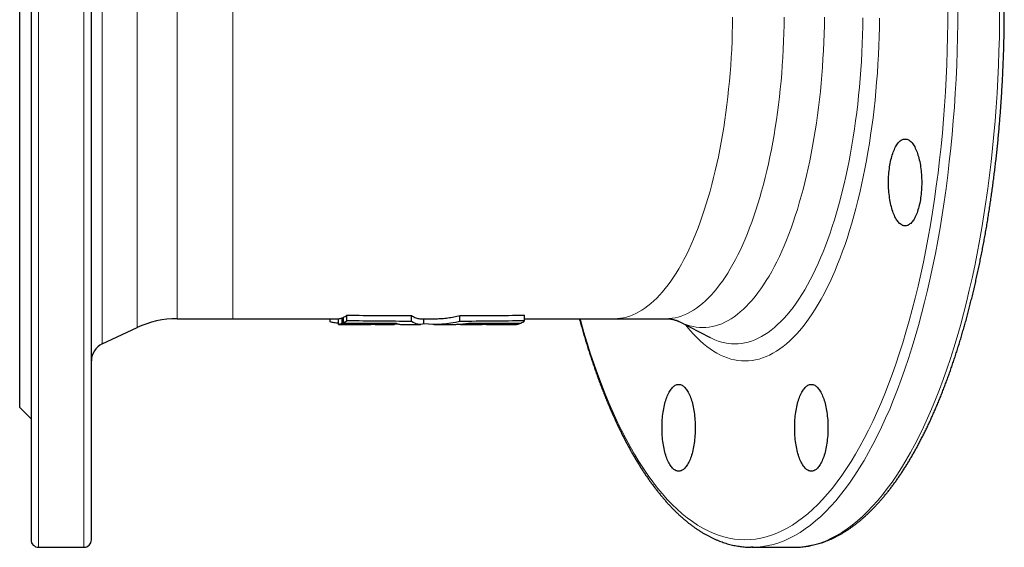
# Model space of a CAD drawing. Header units: millimetres. Extents: x 145 to 889, y 99 to 877.
# Tile 1 of 3: x 153 to 414, y 99 to 238. Entities that reach past the tile are written whole.
import ezdxf

# ---------------------------------------------------------------- set-up
doc = ezdxf.new("R2010")
doc.units = ezdxf.units.MM

msp = doc.modelspace()

# ---------------------------------------------------------------- linework, layer by layer
at = {"color": 8, "linetype": 'Continuous', "lineweight": 18}
for p, q in [((158.29, 383.6), (158.29, 98.6)), ((170.29, 98.6), (170.29, 383.6)), ((175.17, 329.75), (175.17, 152.44)), ((184.42, 156.76), (184.42, 325.44)), ((194.98, 323.1), (194.98, 159.1)), ((209.77, 323.1), (209.77, 159.1))]:
    msp.add_line(p, q, dxfattribs=at)
at = {"color": 7, "linetype": 'Continuous', "lineweight": 25}
for p, q in [((156.29, 381.6), (156.29, 100.6)), ((172.29, 100.6), (172.29, 381.6)), ((153.29, 135.6), (153.29, 346.6)), ((238.69, 159.31), (239.04, 159.31)), ((238.69, 157.81), (238.69, 159.31)), ((239.04, 157.96), (239.04, 159.47)), ((239.97, 158.54), (239.97, 160.05)), ((257.12, 158.39), (257.12, 159.91)), ((269.9, 158.39), (269.9, 159.91)), ((287.04, 158.54), (287.04, 160.05)), ((175.17, 152.44), (184.42, 156.76)), ((194.98, 159.1), (209.77, 159.1)), ((209.77, 159.1), (237.79, 159.1)), ((235.51, 158.24), (235.51, 159.1)), ((237.79, 157.61), (237.79, 159.11)), ((241.61, 157.6), (246.29, 157.6)), ((247.18, 157.61), (246.29, 157.61)), ((247.49, 157.6), (252.47, 157.6)), ((251.44, 157.75), (251.44, 157.89)), ((254.39, 157.6), (259.45, 157.6)), ((259.45, 159.1), (263.1, 159.1)), ((260.38, 157.72), (260.38, 159.1)), ((263.1, 157.6), (268.13, 157.6)), ((270.03, 157.6), (274.92, 157.6)), ((273.01, 157.75), (273.01, 157.89)), ((276.92, 157.6), (282.7, 157.6)), ((278.03, 157.77), (278.03, 157.91)), ((281.28, 157.78), (281.28, 157.93)), ((283.53, 157.61), (284.87, 157.61)), ((285.76, 157.81), (285.76, 157.96)), ((287.04, 159.1), (310.8, 159.1)), ((310.8, 159.1), (324.46, 159.1)), ((327.99, 158.34), (336.21, 154.11)), ((336.21, 154.11), (336.22, 154.11)), ((153.29, 135.6), (156.29, 132.6)), ((158.29, 98.6), (170.29, 98.6)), ((347.28, 98.6), (358.37, 98.6)), ((358.37, 98.6), (358.63, 98.6))]:
    msp.add_line(p, q, dxfattribs=at)
at = {"color": 8, "linetype": 'Continuous', "lineweight": 18, "flags": 128}
for points in [[(301.77, 159.1), (301.94, 158.51), (302.78, 155.57), (303.65, 152.68), (304.55, 149.85), (305.48, 147.09), (306.43, 144.38), (307.42, 141.75), (308.42, 139.18), (309.46, 136.69), (310.52, 134.26), (311.6, 131.91), (312.7, 129.63), (313.83, 127.43), (314.98, 125.31), (316.15, 123.27), (317.34, 121.3), (318.55, 119.42), (319.78, 117.62), (321.03, 115.91), (322.29, 114.29), (323.57, 112.75), (324.86, 111.29), (326.17, 109.93), (327.49, 108.66), (328.82, 107.48), (330.16, 106.38), (331.52, 105.39), (332.88, 104.48), (334.26, 103.67), (335.64, 102.95), (337.02, 102.33), (338.42, 101.8), (339.81, 101.37), (341.22, 101.03), (342.62, 100.79), (344.03, 100.65), (345.43, 100.6), (346.84, 100.65), (348.25, 100.79), (349.65, 101.03), (351.05, 101.37), (352.45, 101.8), (353.85, 102.33), (355.23, 102.95), (356.61, 103.67), (357.99, 104.48), (359.35, 105.39), (360.71, 106.38), (362.05, 107.48), (363.38, 108.66), (364.7, 109.93), (366.01, 111.29), (367.3, 112.75), (368.58, 114.29), (369.84, 115.91), (371.09, 117.62), (372.32, 119.42), (373.53, 121.3), (374.72, 123.27), (375.89, 125.31), (377.04, 127.43), (378.17, 129.63), (379.27, 131.91), (380.35, 134.26), (381.41, 136.69), (382.45, 139.18), (383.45, 141.75), (384.44, 144.38), (385.39, 147.09), (386.32, 149.85), (387.22, 152.68), (388.09, 155.57), (388.93, 158.51), (389.75, 161.52), (390.53, 164.58), (391.28, 167.69), (392, 170.85), (392.69, 174.06), (393.34, 177.31), (393.96, 180.61), (394.55, 183.95), (395.11, 187.33), (395.63, 190.75), (396.12, 194.2), (396.57, 197.68), (396.99, 201.19), (397.37, 204.73), (397.72, 208.3), (398.03, 211.89), (398.3, 215.49), (398.54, 219.12), (398.74, 222.76), (398.91, 226.41), (399.04, 230.08), (399.13, 233.75), (399.18, 237.42), (399.2, 241.1)], [(401.81, 241.1), (401.8, 237.37), (401.74, 233.64), (401.65, 229.92), (401.52, 226.2), (401.35, 222.5), (401.14, 218.81), (400.9, 215.13), (400.62, 211.47), (400.31, 207.83), (399.96, 204.22), (399.57, 200.63), (399.15, 197.06), (398.69, 193.53), (398.19, 190.03), (397.66, 186.57), (397.1, 183.14), (396.5, 179.75), (395.87, 176.4), (395.21, 173.1), (394.51, 169.85), (393.78, 166.64), (393.02, 163.49), (392.22, 160.39), (391.4, 157.34), (390.55, 154.35), (389.66, 151.42), (388.75, 148.55), (387.81, 145.75), (386.84, 143.01), (385.84, 140.34), (384.82, 137.73), (383.77, 135.2), (382.7, 132.74), (381.6, 130.36), (380.48, 128.05), (379.34, 125.81), (378.17, 123.66), (376.98, 121.59), (375.78, 119.6), (374.55, 117.69), (373.3, 115.87), (372.04, 114.13), (370.76, 112.48), (369.46, 110.92), (368.15, 109.45), (366.83, 108.06), (365.49, 106.77), (364.13, 105.57), (362.77, 104.47), (361.4, 103.45), (360.01, 102.54), (358.62, 101.71), (357.22, 100.98), (355.81, 100.35), (354.4, 99.82), (352.98, 99.38), (351.56, 99.04), (350.14, 98.79), (348.71, 98.65), (347.54, 98.6)], [(358.63, 98.6), (359.8, 98.65), (361.22, 98.79), (362.65, 99.04), (364.07, 99.38), (365.49, 99.82), (366.9, 100.35), (368.31, 100.98), (369.71, 101.71), (371.1, 102.54), (372.48, 103.45), (373.86, 104.47), (375.22, 105.57), (376.57, 106.77), (377.91, 108.06), (379.24, 109.45), (380.55, 110.92), (381.85, 112.48), (383.13, 114.13), (384.39, 115.87), (385.64, 117.69), (386.86, 119.6), (388.07, 121.59), (389.26, 123.66), (390.42, 125.81), (391.57, 128.05), (392.69, 130.36), (393.79, 132.74), (394.86, 135.2), (395.91, 137.73), (396.93, 140.34), (397.93, 143.01), (398.89, 145.75), (399.84, 148.55), (400.75, 151.42), (401.63, 154.35), (402.49, 157.34), (403.31, 160.39), (404.1, 163.49), (404.87, 166.64), (405.6, 169.85), (406.29, 173.1), (406.96, 176.4), (407.59, 179.75), (408.19, 183.14), (408.75, 186.57), (409.28, 190.03), (409.77, 193.53), (410.23, 197.06), (410.66, 200.63), (411.04, 204.22), (411.39, 207.83), (411.71, 211.47), (411.99, 215.13), (412.23, 218.81), (412.43, 222.5), (412.6, 226.2), (412.73, 229.92), (412.83, 233.64), (412.88, 237.37), (412.9, 241.1)], [(342.17, 238.95), (342.14, 236.81), (342.08, 234.66), (342.01, 232.53), (341.91, 230.4), (341.79, 228.27), (341.66, 226.16), (341.5, 224.05), (341.31, 221.96), (341.11, 219.88), (340.89, 217.81), (340.65, 215.76), (340.38, 213.73), (340.1, 211.71), (339.79, 209.72), (339.47, 207.75), (339.12, 205.8), (338.76, 203.87), (338.38, 201.97), (337.98, 200.1), (337.56, 198.25), (337.12, 196.44), (336.66, 194.65), (336.19, 192.9), (335.7, 191.18), (335.19, 189.49), (334.66, 187.84), (334.12, 186.23), (333.56, 184.65), (332.99, 183.12), (332.4, 181.62), (331.8, 180.16), (331.18, 178.75), (330.55, 177.37), (329.9, 176.04), (329.25, 174.76), (328.58, 173.52), (327.89, 172.33), (327.2, 171.18), (326.49, 170.08), (325.77, 169.04), (325.05, 168.04), (324.31, 167.09), (323.56, 166.19), (322.81, 165.34), (322.05, 164.54), (321.28, 163.8), (320.5, 163.11), (319.71, 162.48), (318.92, 161.89), (318.13, 161.36), (317.33, 160.89), (316.52, 160.47), (315.71, 160.11), (314.9, 159.8), (314.08, 159.55), (313.26, 159.35), (312.44, 159.21), (311.62, 159.13), (310.8, 159.1)], [(324.46, 159.1), (325.29, 159.13), (326.11, 159.21), (326.93, 159.35), (327.74, 159.55), (328.56, 159.8), (329.37, 160.11), (330.18, 160.47), (330.99, 160.89), (331.79, 161.36), (332.59, 161.89), (333.38, 162.48), (334.16, 163.11), (334.94, 163.8), (335.71, 164.54), (336.47, 165.34), (337.23, 166.19), (337.97, 167.09), (338.71, 168.04), (339.44, 169.04), (340.15, 170.08), (340.86, 171.18), (341.55, 172.33), (342.24, 173.52), (342.91, 174.76), (343.57, 176.04), (344.21, 177.37), (344.84, 178.75), (345.46, 180.16), (346.06, 181.62), (346.65, 183.12), (347.23, 184.65), (347.78, 186.23), (348.33, 187.84), (348.85, 189.49), (349.36, 191.18), (349.85, 192.9), (350.33, 194.65), (350.78, 196.44), (351.22, 198.25), (351.64, 200.1), (352.04, 201.97), (352.42, 203.87), (352.79, 205.8), (353.13, 207.75), (353.46, 209.72), (353.76, 211.71), (354.04, 213.73), (354.31, 215.76), (354.55, 217.81), (354.77, 219.88), (354.98, 221.96), (355.16, 224.05), (355.32, 226.16), (355.46, 228.27), (355.58, 230.4), (355.67, 232.53), (355.75, 234.66), (355.8, 236.81), (355.83, 238.95)], [(366.49, 238.89), (366.46, 236.68), (366.4, 234.48), (366.32, 232.28), (366.23, 230.09), (366.1, 227.9), (365.96, 225.73), (365.8, 223.56), (365.61, 221.41), (365.4, 219.27), (365.17, 217.14), (364.92, 215.04), (364.65, 212.94), (364.36, 210.87), (364.04, 208.82), (363.71, 206.79), (363.36, 204.79), (362.98, 202.81), (362.59, 200.85), (362.18, 198.93), (361.75, 197.03), (361.29, 195.16), (360.83, 193.33), (360.34, 191.52), (359.83, 189.75), (359.31, 188.02), (358.77, 186.32), (358.21, 184.66), (357.64, 183.04), (357.05, 181.46), (356.44, 179.92), (355.82, 178.42), (355.19, 176.96), (354.54, 175.55), (353.87, 174.19), (353.2, 172.86), (352.51, 171.59), (351.8, 170.36), (351.09, 169.18), (350.36, 168.06), (349.63, 166.98), (348.88, 165.95), (348.12, 164.97), (347.35, 164.05), (346.58, 163.18), (345.79, 162.36), (345, 161.59), (344.2, 160.88), (343.39, 160.23), (342.58, 159.63), (341.76, 159.09), (340.94, 158.6), (340.11, 158.17), (339.27, 157.79), (338.44, 157.48), (337.6, 157.22), (336.76, 157.02), (335.91, 156.87), (335.07, 156.79), (334.23, 156.76), (333.38, 156.79), (332.54, 156.87), (331.69, 157.02), (330.85, 157.22), (330.01, 157.48), (329.18, 157.79), (328.34, 158.17), (327.99, 158.34)], [(381.08, 238.66), (381.05, 236.22), (380.99, 233.79), (380.9, 231.36), (380.79, 228.94), (380.66, 226.52), (380.5, 224.12), (380.32, 221.72), (380.11, 219.34), (379.88, 216.98), (379.63, 214.63), (379.35, 212.3), (379.05, 209.99), (378.73, 207.7), (378.38, 205.44), (378.01, 203.2), (377.62, 200.98), (377.21, 198.79), (376.77, 196.63), (376.32, 194.51), (375.84, 192.41), (375.34, 190.35), (374.82, 188.32), (374.28, 186.33), (373.73, 184.37), (373.15, 182.46), (372.55, 180.58), (371.94, 178.75), (371.3, 176.95), (370.65, 175.21), (369.98, 173.5), (369.3, 171.85), (368.59, 170.24), (367.88, 168.68), (367.14, 167.17), (366.4, 165.71), (365.63, 164.3), (364.86, 162.95), (364.07, 161.64), (363.27, 160.4), (362.45, 159.21), (361.62, 158.07), (360.79, 156.99), (359.94, 155.97), (359.08, 155.01), (358.21, 154.1), (357.34, 153.26), (356.45, 152.47), (355.56, 151.75), (354.66, 151.09), (353.76, 150.49), (352.85, 149.95), (351.93, 149.47), (351.01, 149.06), (350.09, 148.71), (349.16, 148.42), (348.23, 148.2), (347.3, 148.04), (346.37, 147.95), (345.43, 147.91), (344.5, 147.95), (343.57, 148.04), (342.64, 148.2), (341.71, 148.42), (340.78, 148.71), (339.86, 149.06), (338.94, 149.47), (338.02, 149.95), (337.11, 150.49), (336.21, 151.09), (335.31, 151.75), (334.42, 152.47), (333.53, 153.26), (332.66, 154.1), (331.79, 155.01), (330.93, 155.97), (330.08, 156.99), (329.71, 157.46)], [(336.22, 154.11), (336.59, 153.93), (337.46, 153.54), (338.34, 153.2), (339.22, 152.93), (340.11, 152.72), (340.99, 152.57), (341.88, 152.48), (342.77, 152.44), (343.66, 152.48), (344.54, 152.57), (345.43, 152.72), (346.31, 152.93), (347.2, 153.2), (348.07, 153.54), (348.95, 153.93), (349.82, 154.38), (350.69, 154.89), (351.55, 155.47), (352.4, 156.1), (353.25, 156.78), (354.09, 157.53), (354.93, 158.33), (355.75, 159.19), (356.57, 160.11), (357.37, 161.08), (358.17, 162.11), (358.96, 163.19), (359.73, 164.32), (360.49, 165.51), (361.25, 166.75), (361.98, 168.04), (362.71, 169.38), (363.42, 170.76), (364.12, 172.2), (364.8, 173.69), (365.47, 175.22), (366.12, 176.79), (366.76, 178.41), (367.38, 180.07), (367.98, 181.78), (368.57, 183.52), (369.13, 185.31), (369.68, 187.13), (370.21, 188.99), (370.73, 190.88), (371.22, 192.81), (371.69, 194.78), (372.15, 196.77), (372.58, 198.8), (373, 200.85), (373.39, 202.93), (373.76, 205.04), (374.11, 207.17), (374.44, 209.33), (374.75, 211.51), (375.03, 213.7), (375.3, 215.92), (375.54, 218.15), (375.76, 220.4), (375.95, 222.67), (376.13, 224.94), (376.28, 227.23), (376.4, 229.53), (376.51, 231.83), (376.59, 234.14), (376.65, 236.46), (376.68, 238.78)]]:
    msp.add_lwpolyline(points, dxfattribs=at)
at = {"color": 7, "linetype": 'Continuous', "lineweight": 25, "flags": 128}
for points in [[(392.26, 195.18), (392.26, 194.65), (392.24, 194.13), (392.22, 193.61), (392.19, 193.09), (392.15, 192.58), (392.1, 192.07), (392.04, 191.57), (391.97, 191.08), (391.9, 190.59), (391.81, 190.12), (391.72, 189.65), (391.62, 189.2), (391.51, 188.76), (391.4, 188.33), (391.27, 187.92), (391.15, 187.52), (391.01, 187.14), (390.87, 186.77), (390.72, 186.42), (390.56, 186.09), (390.4, 185.78), (390.23, 185.49), (390.06, 185.22), (389.89, 184.97), (389.71, 184.74), (389.52, 184.53), (389.33, 184.34), (389.14, 184.18), (388.95, 184.04), (388.76, 183.92), (388.56, 183.82), (388.36, 183.75), (388.16, 183.7), (387.96, 183.68), (387.76, 183.68), (387.56, 183.7), (387.36, 183.75), (387.16, 183.82), (386.97, 183.92), (386.77, 184.04), (386.58, 184.18), (386.39, 184.34), (386.2, 184.53), (386.02, 184.74), (385.84, 184.97), (385.66, 185.22), (385.49, 185.49), (385.32, 185.78), (385.16, 186.09), (385.01, 186.42), (384.86, 186.77), (384.71, 187.14), (384.58, 187.52), (384.45, 187.92), (384.32, 188.33), (384.21, 188.76), (384.1, 189.2), (384, 189.65), (383.91, 190.12), (383.82, 190.59), (383.75, 191.08), (383.68, 191.57), (383.62, 192.07), (383.57, 192.58), (383.53, 193.09), (383.5, 193.61), (383.48, 194.13), (383.46, 194.65), (383.46, 195.18), (383.46, 195.7), (383.48, 196.22), (383.5, 196.74), (383.53, 197.26), (383.57, 197.77), (383.62, 198.28), (383.68, 198.78), (383.75, 199.27), (383.82, 199.76), (383.91, 200.23), (384, 200.7), (384.1, 201.15), (384.21, 201.59), (384.32, 202.02), (384.45, 202.43), (384.58, 202.83), (384.71, 203.22), (384.86, 203.58), (385.01, 203.93), (385.16, 204.26), (385.32, 204.57), (385.49, 204.86), (385.66, 205.14), (385.84, 205.39), (386.02, 205.62), (386.2, 205.83), (386.39, 206.01), (386.58, 206.18), (386.77, 206.32), (386.97, 206.44), (387.16, 206.53), (387.36, 206.6), (387.56, 206.65), (387.76, 206.67), (387.96, 206.67), (388.16, 206.65), (388.36, 206.6), (388.56, 206.53), (388.76, 206.44), (388.95, 206.32), (389.14, 206.18), (389.33, 206.01), (389.52, 205.83), (389.71, 205.62), (389.89, 205.39), (390.06, 205.14), (390.23, 204.86), (390.4, 204.57), (390.56, 204.26), (390.72, 203.93), (390.87, 203.58), (391.01, 203.22), (391.15, 202.83), (391.27, 202.43), (391.4, 202.02), (391.51, 201.59), (391.62, 201.15), (391.72, 200.7), (391.81, 200.23), (391.9, 199.76), (391.97, 199.27), (392.04, 198.78), (392.1, 198.28), (392.15, 197.77), (392.19, 197.26), (392.22, 196.74), (392.24, 196.22), (392.26, 195.7), (392.26, 195.18)], [(332.26, 130.23), (332.26, 129.71), (332.24, 129.19), (332.22, 128.67), (332.19, 128.15), (332.15, 127.64), (332.1, 127.13), (332.04, 126.63), (331.97, 126.14), (331.9, 125.65), (331.81, 125.18), (331.72, 124.71), (331.62, 124.26), (331.51, 123.82), (331.4, 123.39), (331.27, 122.98), (331.15, 122.58), (331.01, 122.19), (330.87, 121.83), (330.72, 121.48), (330.56, 121.15), (330.4, 120.84), (330.23, 120.55), (330.06, 120.27), (329.89, 120.02), (329.71, 119.79), (329.52, 119.58), (329.33, 119.4), (329.14, 119.23), (328.95, 119.09), (328.76, 118.97), (328.56, 118.88), (328.36, 118.81), (328.16, 118.76), (327.96, 118.74), (327.76, 118.74), (327.56, 118.76), (327.36, 118.81), (327.16, 118.88), (326.97, 118.97), (326.77, 119.09), (326.58, 119.23), (326.39, 119.4), (326.2, 119.58), (326.02, 119.79), (325.84, 120.02), (325.66, 120.27), (325.49, 120.55), (325.32, 120.84), (325.16, 121.15), (325.01, 121.48), (324.86, 121.83), (324.71, 122.19), (324.58, 122.58), (324.45, 122.98), (324.32, 123.39), (324.21, 123.82), (324.1, 124.26), (324, 124.71), (323.91, 125.18), (323.82, 125.65), (323.75, 126.14), (323.68, 126.63), (323.62, 127.13), (323.57, 127.64), (323.53, 128.15), (323.5, 128.67), (323.48, 129.19), (323.46, 129.71), (323.46, 130.23), (323.46, 130.76), (323.48, 131.28), (323.5, 131.8), (323.53, 132.32), (323.57, 132.83), (323.62, 133.34), (323.68, 133.84), (323.75, 134.33), (323.82, 134.81), (323.91, 135.29), (324, 135.75), (324.1, 136.21), (324.21, 136.65), (324.32, 137.08), (324.45, 137.49), (324.58, 137.89), (324.71, 138.27), (324.86, 138.64), (325.01, 138.99), (325.16, 139.32), (325.32, 139.63), (325.49, 139.92), (325.66, 140.19), (325.84, 140.44), (326.02, 140.67), (326.2, 140.88), (326.39, 141.07), (326.58, 141.23), (326.77, 141.37), (326.97, 141.49), (327.16, 141.59), (327.36, 141.66), (327.56, 141.71), (327.76, 141.73), (327.96, 141.73), (328.16, 141.71), (328.36, 141.66), (328.56, 141.59), (328.76, 141.49), (328.95, 141.37), (329.14, 141.23), (329.33, 141.07), (329.52, 140.88), (329.71, 140.67), (329.89, 140.44), (330.06, 140.19), (330.23, 139.92), (330.4, 139.63), (330.56, 139.32), (330.72, 138.99), (330.87, 138.64), (331.01, 138.27), (331.15, 137.89), (331.27, 137.49), (331.4, 137.08), (331.51, 136.65), (331.62, 136.21), (331.72, 135.75), (331.81, 135.29), (331.9, 134.81), (331.97, 134.33), (332.04, 133.84), (332.1, 133.34), (332.15, 132.83), (332.19, 132.32), (332.22, 131.8), (332.24, 131.28), (332.26, 130.76), (332.26, 130.23)], [(367.41, 130.23), (367.4, 129.71), (367.39, 129.19), (367.37, 128.67), (367.34, 128.15), (367.3, 127.64), (367.25, 127.13), (367.19, 126.63), (367.12, 126.14), (367.04, 125.65), (366.96, 125.18), (366.87, 124.71), (366.77, 124.26), (366.66, 123.82), (366.55, 123.39), (366.42, 122.98), (366.29, 122.58), (366.16, 122.19), (366.01, 121.83), (365.86, 121.48), (365.71, 121.15), (365.55, 120.84), (365.38, 120.55), (365.21, 120.27), (365.03, 120.02), (364.85, 119.79), (364.67, 119.58), (364.48, 119.4), (364.29, 119.23), (364.1, 119.09), (363.9, 118.97), (363.71, 118.88), (363.51, 118.81), (363.31, 118.76), (363.11, 118.74), (362.91, 118.74), (362.71, 118.76), (362.51, 118.81), (362.31, 118.88), (362.11, 118.97), (361.92, 119.09), (361.72, 119.23), (361.53, 119.4), (361.35, 119.58), (361.16, 119.79), (360.98, 120.02), (360.81, 120.27), (360.64, 120.55), (360.47, 120.84), (360.31, 121.15), (360.15, 121.48), (360, 121.83), (359.86, 122.19), (359.72, 122.58), (359.59, 122.98), (359.47, 123.39), (359.36, 123.82), (359.25, 124.26), (359.15, 124.71), (359.06, 125.18), (358.97, 125.65), (358.9, 126.14), (358.83, 126.63), (358.77, 127.13), (358.72, 127.64), (358.68, 128.15), (358.65, 128.67), (358.63, 129.19), (358.61, 129.71), (358.61, 130.23), (358.61, 130.76), (358.63, 131.28), (358.65, 131.8), (358.68, 132.32), (358.72, 132.83), (358.77, 133.34), (358.83, 133.84), (358.9, 134.33), (358.97, 134.81), (359.06, 135.29), (359.15, 135.75), (359.25, 136.21), (359.36, 136.65), (359.47, 137.08), (359.59, 137.49), (359.72, 137.89), (359.86, 138.27), (360, 138.64), (360.15, 138.99), (360.31, 139.32), (360.47, 139.63), (360.64, 139.92), (360.81, 140.19), (360.98, 140.44), (361.16, 140.67), (361.35, 140.88), (361.53, 141.07), (361.72, 141.23), (361.92, 141.37), (362.11, 141.49), (362.31, 141.59), (362.51, 141.66), (362.71, 141.71), (362.91, 141.73), (363.11, 141.73), (363.31, 141.71), (363.51, 141.66), (363.71, 141.59), (363.9, 141.49), (364.1, 141.37), (364.29, 141.23), (364.48, 141.07), (364.67, 140.88), (364.85, 140.67), (365.03, 140.44), (365.21, 140.19), (365.38, 139.92), (365.55, 139.63), (365.71, 139.32), (365.86, 138.99), (366.01, 138.64), (366.16, 138.27), (366.29, 137.89), (366.42, 137.49), (366.55, 137.08), (366.66, 136.65), (366.77, 136.21), (366.87, 135.75), (366.96, 135.29), (367.04, 134.81), (367.12, 134.33), (367.19, 133.84), (367.25, 133.34), (367.3, 132.83), (367.34, 132.32), (367.37, 131.8), (367.39, 131.28), (367.4, 130.76), (367.41, 130.23)], [(347.54, 98.6), (347.28, 98.6), (347.02, 98.6)]]:
    msp.add_lwpolyline(points, dxfattribs=at)
at = {"color": 7, "linetype": 'Continuous', "lineweight": 25}
for centre, radius, start, end in [((194.98, 134.1), 25, 90, 115), ((177.29, 147.91), 5, 115, 180), ((158.29, 100.6), 2, 180, 270), ((170.29, 100.6), 2, 270, 0)]:
    msp.add_arc(centre, radius, start, end, dxfattribs=at)
for points, knots in [([(358.65, 98.6), (358.69, 98.6), (358.96, 98.6), (359.46, 98.62), (360.15, 98.67), (360.85, 98.73), (361.54, 98.82), (362.23, 98.93), (362.92, 99.06), (363.62, 99.21), (364.31, 99.38), (365, 99.57), (365.69, 99.79), (366.37, 100.02), (367.06, 100.28), (367.75, 100.56), (368.43, 100.86), (369.12, 101.19), (369.8, 101.53), (370.48, 101.89), (371.16, 102.28), (371.83, 102.69), (372.51, 103.12), (373.18, 103.57), (373.85, 104.04), (374.52, 104.54), (375.18, 105.05), (375.85, 105.59), (376.51, 106.14), (377.16, 106.72), (377.82, 107.32), (378.46, 107.93), (379.11, 108.57), (379.75, 109.23), (380.39, 109.91), (381.03, 110.61), (381.66, 111.32), (382.28, 112.06), (382.91, 112.82), (383.53, 113.6), (384.14, 114.39), (384.75, 115.21), (385.36, 116.04), (385.96, 116.89), (386.55, 117.76), (387.14, 118.65), (387.73, 119.56), (388.31, 120.49), (388.89, 121.43), (389.46, 122.39), (390.03, 123.37), (390.59, 124.37), (391.15, 125.38), (391.7, 126.41), (392.24, 127.46), (392.78, 128.52), (393.32, 129.6), (393.85, 130.7), (394.37, 131.82), (394.89, 132.95), (395.4, 134.09), (395.91, 135.26), (396.41, 136.43), (396.91, 137.63), (397.4, 138.83), (397.88, 140.06), (398.36, 141.3), (398.83, 142.55), (399.29, 143.82), (399.75, 145.1), (400.21, 146.4), (400.65, 147.71), (401.09, 149.03), (401.53, 150.37), (401.95, 151.72), (402.37, 153.09), (402.79, 154.47), (403.19, 155.86), (403.59, 157.26), (403.99, 158.67), (404.38, 160.1), (404.76, 161.54), (405.13, 162.99), (405.49, 164.46), (405.85, 165.93), (406.21, 167.42), (406.55, 168.91), (406.89, 170.42), (407.22, 171.94), (407.54, 173.47), (407.86, 175), (408.17, 176.55), (408.47, 178.11), (408.76, 179.68), (409.05, 181.25), (409.33, 182.84), (409.6, 184.43), (409.86, 186.03), (410.12, 187.64), (410.37, 189.26), (410.61, 190.89), (410.84, 192.52), (411.07, 194.16), (411.28, 195.81), (411.49, 197.46), (411.7, 199.12), (411.89, 200.79), (412.08, 202.46), (412.25, 204.14), (412.43, 205.82), (412.59, 207.51), (412.74, 209.21), (412.89, 210.91), (413.03, 212.61), (413.16, 214.32), (413.28, 216.03), (413.39, 217.74), (413.5, 219.46), (413.6, 221.18), (413.69, 222.91), (413.77, 224.64), (413.84, 226.37), (413.91, 228.1), (413.97, 229.83), (414.01, 231.57), (414.06, 233.31), (414.09, 235.05), (414.11, 236.78), (414.13, 238.52), (414.14, 240.27), (414.14, 242.01), (414.13, 243.75), (414.11, 245.49), (414.09, 247.23), (414.05, 248.96), (414.01, 250.7), (413.96, 252.44), (413.91, 254.17), (413.84, 255.9), (413.77, 257.63), (413.68, 259.36), (413.59, 261.09), (413.5, 262.81), (413.39, 264.53), (413.27, 266.24), (413.15, 267.95), (413.02, 269.66), (412.88, 271.36), (412.74, 273.06), (412.58, 274.76), (412.42, 276.44), (412.25, 278.13), (412.07, 279.81), (411.88, 281.48), (411.69, 283.15), (411.49, 284.81), (411.28, 286.46), (411.06, 288.11), (410.83, 289.75), (410.6, 291.38), (410.36, 293), (410.11, 294.62), (409.85, 296.23), (409.59, 297.83), (409.32, 299.43), (409.04, 301.01), (408.75, 302.58), (408.46, 304.15), (408.15, 305.71), (407.85, 307.26), (407.53, 308.79), (407.21, 310.32), (406.87, 311.84), (406.54, 313.34), (406.19, 314.84), (405.84, 316.32), (405.48, 317.8), (405.11, 319.26), (404.74, 320.71), (404.36, 322.15), (403.97, 323.58), (403.58, 324.99), (403.18, 326.4), (402.77, 327.79), (402.36, 329.16), (401.94, 330.53), (401.51, 331.88), (401.08, 333.21), (400.64, 334.54), (400.19, 335.85), (399.74, 337.14), (399.28, 338.43), (398.81, 339.69), (398.34, 340.95), (397.86, 342.18), (397.38, 343.41), (396.89, 344.61), (396.39, 345.81), (395.89, 346.98), (395.39, 348.15), (394.87, 349.29), (394.35, 350.42), (393.83, 351.53), (393.3, 352.63), (392.77, 353.71), (392.22, 354.78), (391.68, 355.82), (391.13, 356.85), (390.57, 357.87), (390.01, 358.86), (389.44, 359.84), (388.87, 360.8), (388.29, 361.74), (387.71, 362.67), (387.12, 363.57), (386.53, 364.46), (385.94, 365.33), (385.34, 366.18), (384.73, 367.02), (384.12, 367.83), (383.5, 368.63), (382.89, 369.4), (382.26, 370.16), (381.63, 370.9), (381, 371.62), (380.37, 372.31), (379.73, 372.99), (379.08, 373.65), (378.44, 374.29), (377.79, 374.91), (377.13, 375.51), (376.47, 376.08), (375.81, 376.64), (375.15, 377.17), (374.48, 377.69), (373.81, 378.18), (373.14, 378.66), (372.47, 379.11), (371.79, 379.54), (371.11, 379.94), (370.43, 380.33), (369.74, 380.7), (369.06, 381.04), (368.37, 381.36), (367.68, 381.66), (366.99, 381.94), (366.3, 382.2), (365.61, 382.43), (364.92, 382.65), (364.23, 382.84), (363.53, 383.01), (362.84, 383.16), (362.14, 383.29), (361.45, 383.39), (360.76, 383.48), (360.06, 383.54), (359.37, 383.58), (358.89, 383.6), (358.65, 383.6), (358.64, 383.6)], [0, 0, 0, 0, 0.000608, 0.004388, 0.008169, 0.011952, 0.015736, 0.019524, 0.023316, 0.027113, 0.030915, 0.034724, 0.03854, 0.042363, 0.046194, 0.050033, 0.053879, 0.057734, 0.061597, 0.065469, 0.069348, 0.073234, 0.077128, 0.081029, 0.084936, 0.088849, 0.092768, 0.096692, 0.10062, 0.104553, 0.10849, 0.11243, 0.116372, 0.120318, 0.124265, 0.128215, 0.132166, 0.136118, 0.140071, 0.144025, 0.147979, 0.151934, 0.155889, 0.159844, 0.163798, 0.167753, 0.171707, 0.175661, 0.179614, 0.183566, 0.187518, 0.19147, 0.19542, 0.19937, 0.203319, 0.207268, 0.211215, 0.215162, 0.219108, 0.223053, 0.226998, 0.230942, 0.234885, 0.238827, 0.242769, 0.24671, 0.25065, 0.254589, 0.258528, 0.262466, 0.266404, 0.270341, 0.274277, 0.278213, 0.282148, 0.286083, 0.290017, 0.29395, 0.297883, 0.301816, 0.305748, 0.309679, 0.31361, 0.317541, 0.321471, 0.325401, 0.32933, 0.333259, 0.337188, 0.341117, 0.345045, 0.348972, 0.3529, 0.356827, 0.360753, 0.36468, 0.368606, 0.372532, 0.376458, 0.380383, 0.384308, 0.388233, 0.392158, 0.396083, 0.400007, 0.403931, 0.407855, 0.411779, 0.415703, 0.419626, 0.42355, 0.427473, 0.431396, 0.435319, 0.439242, 0.443165, 0.447087, 0.45101, 0.454932, 0.458855, 0.462777, 0.466699, 0.470622, 0.474544, 0.478466, 0.482388, 0.48631, 0.490232, 0.494154, 0.498076, 0.501998, 0.50592, 0.509842, 0.513764, 0.517686, 0.521608, 0.52553, 0.529452, 0.533374, 0.537297, 0.541219, 0.545141, 0.549064, 0.552986, 0.556909, 0.560831, 0.564754, 0.568677, 0.5726, 0.576523, 0.580446, 0.58437, 0.588293, 0.592217, 0.596141, 0.600065, 0.603989, 0.607913, 0.611838, 0.615762, 0.619687, 0.623613, 0.627538, 0.631464, 0.63539, 0.639316, 0.643242, 0.647169, 0.651096, 0.655023, 0.658951, 0.662879, 0.666807, 0.670736, 0.674665, 0.678594, 0.682524, 0.686454, 0.690385, 0.694316, 0.698247, 0.702179, 0.706111, 0.710044, 0.713978, 0.717912, 0.721846, 0.725781, 0.729717, 0.733653, 0.73759, 0.741527, 0.745465, 0.749404, 0.753343, 0.757283, 0.761224, 0.765165, 0.769108, 0.77305, 0.776994, 0.780939, 0.784884, 0.78883, 0.792777, 0.796724, 0.800673, 0.804622, 0.808572, 0.812522, 0.816474, 0.820426, 0.824379, 0.828332, 0.832286, 0.836241, 0.840196, 0.844151, 0.848107, 0.852063, 0.856019, 0.859975, 0.86393, 0.867885, 0.871839, 0.875793, 0.879745, 0.883695, 0.887644, 0.891591, 0.895535, 0.899476, 0.903413, 0.907347, 0.911277, 0.915202, 0.919122, 0.923036, 0.926944, 0.930845, 0.93474, 0.938627, 0.942507, 0.946379, 0.950242, 0.954097, 0.957945, 0.961783, 0.965614, 0.969437, 0.973253, 0.977062, 0.980864, 0.984661, 0.988453, 0.992241, 0.996025, 0.999808, 1, 1, 1, 1]), ([(257.12, 159.91), (257.3, 159.79), (257.66, 159.56), (258.2, 159.32), (258.74, 159.16), (259.16, 159.09), (259.4, 159.11), (259.45, 159.11)], [0, 0, 0, 0, 0.232043, 0.464141, 0.696186, 0.9302, 1, 1, 1, 1]), ([(263.09, 159.11), (263.24, 159.1), (263.92, 159.09), (265.13, 159.16), (266.72, 159.31), (268.31, 159.56), (269.37, 159.79), (269.9, 159.91)], [0, 0, 0, 0, 0.066563, 0.298444, 0.532278, 0.766167, 1, 1, 1, 1]), ([(237.79, 157.85), (237.78, 157.85), (237.38, 157.9), (236.62, 158.02), (235.88, 158.16), (235.51, 158.24)], [0, 0, 0, 0, 0.023763, 0.511906, 1, 1, 1, 1]), ([(242.2, 157.6), (241.83, 157.6), (241.44, 157.59), (241.04, 157.6), (241.02, 157.61)], [0, 0, 0, 0, 0.944031, 1, 1, 1, 1]), ([(247.49, 157.6), (247.48, 157.6), (247.38, 157.59), (247.28, 157.6), (247.18, 157.61)], [0, 0, 0, 0, 0.049728, 1, 1, 1, 1]), ([(253.41, 157.74), (253.31, 157.71), (253.03, 157.63), (252.55, 157.59), (252, 157.61), (251.63, 157.71), (251.44, 157.75)], [0, 0, 0, 0, 0.1512628, 0.434153, 0.7171112, 1, 1, 1, 1]), ([(253, 157.88), (253.16, 157.82), (253.46, 157.71), (253.92, 157.63), (254.23, 157.59), (254.39, 157.6), (254.39, 157.6)], [0, 0, 0, 0, 0.332528, 0.665166, 0.997805, 1, 1, 1, 1]), ([(268.13, 157.6), (268.57, 157.61), (269.46, 157.62), (270.81, 157.71), (271.71, 157.82), (272.16, 157.88)], [0, 0, 0, 0, 0.328435, 0.664274, 1, 1, 1, 1]), ([(273.01, 157.75), (272.47, 157.71), (271.4, 157.62), (270.12, 157.58), (269.37, 157.61), (269.16, 157.62)], [0, 0, 0, 0, 0.418334, 0.836768, 1, 1, 1, 1]), ([(274.92, 157.6), (275.07, 157.6), (275.52, 157.6), (276.27, 157.63), (277.15, 157.68), (277.74, 157.74), (278.03, 157.77)], [0, 0, 0, 0, 0.148619, 0.432189, 0.716094, 1, 1, 1, 1]), ([(281.28, 157.78), (281.24, 157.77), (281.17, 157.75), (281.01, 157.72), (280.81, 157.7), (280.58, 157.67), (280.31, 157.66), (280, 157.64), (279.66, 157.63), (279.29, 157.62), (278.9, 157.61), (278.48, 157.6), (278.03, 157.6), (277.57, 157.6), (277.1, 157.6), (276.61, 157.6), (276.12, 157.6), (275.59, 157.6), (275.21, 157.6), (275, 157.6), (274.97, 157.6)], [0, 0, 0, 0, 0.057068, 0.114136, 0.172859, 0.231582, 0.288658, 0.345733, 0.404471, 0.463209, 0.520213, 0.577217, 0.635874, 0.694532, 0.751577, 0.808622, 0.867321, 0.92602, 0.990064, 1, 1, 1, 1]), ([(282.69, 157.6), (282.74, 157.6), (282.92, 157.6), (283.2, 157.6), (283.42, 157.61), (283.53, 157.61)], [0, 0, 0, 0, 0.1367, 0.56835, 1, 1, 1, 1]), ([(301.55, 159.1), (301.59, 158.94), (301.77, 158.3), (302.07, 157.2), (302.47, 155.8), (302.88, 154.41), (303.29, 153.03), (303.72, 151.67), (304.14, 150.32), (304.58, 148.98), (305.02, 147.66), (305.46, 146.35), (305.92, 145.05), (306.37, 143.77), (306.84, 142.5), (307.31, 141.25), (307.79, 140.01), (308.27, 138.79), (308.76, 137.58), (309.26, 136.39), (309.76, 135.21), (310.27, 134.05), (310.78, 132.91), (311.3, 131.78), (311.82, 130.66), (312.35, 129.57), (312.89, 128.49), (313.43, 127.42), (313.97, 126.37), (314.52, 125.34), (315.08, 124.33), (315.64, 123.34), (316.21, 122.36), (316.78, 121.4), (317.36, 120.45), (317.94, 119.53), (318.53, 118.62), (319.12, 117.73), (319.72, 116.86), (320.32, 116.01), (320.92, 115.18), (321.53, 114.36), (322.15, 113.57), (322.77, 112.79), (323.39, 112.04), (324.02, 111.3), (324.65, 110.58), (325.28, 109.88), (325.92, 109.2), (326.57, 108.55), (327.21, 107.91), (327.86, 107.29), (328.52, 106.69), (329.18, 106.11), (329.84, 105.56), (330.5, 105.02), (331.17, 104.51), (331.84, 104.01), (332.51, 103.54), (333.19, 103.09), (333.86, 102.66), (334.54, 102.25), (335.23, 101.87), (335.91, 101.5), (336.59, 101.16), (337.28, 100.83), (337.97, 100.53), (338.66, 100.26), (339.35, 100), (340.04, 99.76), (340.73, 99.55), (341.43, 99.36), (342.12, 99.19), (342.81, 99.04), (343.51, 98.91), (344.2, 98.81), (344.9, 98.72), (345.59, 98.66), (346.29, 98.62), (346.76, 98.6), (346.99, 98.6), (347, 98.6)], [0, 0, 0, 0, 0.004344, 0.017321, 0.0303, 0.04328, 0.056262, 0.069245, 0.082231, 0.095218, 0.108207, 0.121198, 0.134191, 0.147186, 0.160183, 0.173182, 0.186184, 0.199187, 0.212194, 0.225202, 0.238213, 0.251226, 0.264242, 0.27726, 0.290281, 0.303305, 0.316331, 0.329359, 0.342391, 0.355424, 0.368461, 0.3815, 0.394541, 0.407585, 0.420631, 0.433679, 0.446729, 0.45978, 0.472834, 0.485888, 0.498944, 0.512, 0.525056, 0.538112, 0.551166, 0.564219, 0.57727, 0.590317, 0.603361, 0.616399, 0.629432, 0.642457, 0.655473, 0.668481, 0.681477, 0.69446, 0.70743, 0.720384, 0.733321, 0.746239, 0.759137, 0.772014, 0.784867, 0.797697, 0.810501, 0.823279, 0.836031, 0.848755, 0.861452, 0.874122, 0.886765, 0.899383, 0.911976, 0.924547, 0.937097, 0.949628, 0.962143, 0.974644, 0.987134, 0.999618, 1, 1, 1, 1]), ([(324.46, 159.1), (324.55, 159.1), (324.79, 159.1), (325.17, 159.07), (325.59, 159.03), (325.98, 158.98), (326.33, 158.91), (326.64, 158.84), (326.92, 158.76), (327.17, 158.68), (327.39, 158.61), (327.57, 158.54), (327.73, 158.47), (327.86, 158.41), (327.95, 158.37), (327.98, 158.35), (327.99, 158.35)], [0, 0, 0, 0, 0.056337, 0.152047, 0.245672, 0.335388, 0.420606, 0.501538, 0.578696, 0.652633, 0.723845, 0.792755, 0.859716, 0.925022, 0.98892, 1, 1, 1, 1])]:
    msp.add_open_spline(points, degree=3, knots=knots, dxfattribs=at)
for points in [[(237.79, 159.11), (238.09, 159.14), (238.39, 159.2), (238.69, 159.31)], [(239.04, 159.47), (239.35, 159.62), (239.66, 159.81), (239.97, 160.05)], [(239.97, 160.05), (245.68, 159.97), (251.4, 159.93), (257.12, 159.91)], [(269.9, 159.91), (275.61, 159.93), (281.33, 159.97), (287.04, 160.05)], [(238.69, 157.81), (238.39, 157.7), (238.09, 157.63), (237.79, 157.61)], [(237.79, 157.61), (239.26, 157.61), (240.73, 157.61), (242.2, 157.6)], [(251.44, 157.75), (247.19, 157.76), (242.94, 157.78), (238.69, 157.81)], [(239.97, 158.54), (239.66, 158.3), (239.35, 158.11), (239.04, 157.96)], [(239.04, 157.96), (243.7, 157.92), (248.35, 157.89), (253, 157.88)], [(257.12, 158.39), (251.4, 158.41), (245.68, 158.46), (239.97, 158.54)], [(260.38, 157.72), (259.29, 157.43), (258.2, 157.65), (257.12, 158.39)], [(269.9, 158.39), (266.74, 157.65), (263.57, 157.43), (260.38, 157.72)], [(287.04, 158.54), (281.33, 158.46), (275.61, 158.41), (269.9, 158.39)], [(272.16, 157.88), (276.81, 157.89), (281.47, 157.92), (286.12, 157.96)], [(278.03, 157.77), (276.36, 157.76), (274.68, 157.76), (273.01, 157.75)], [(285.76, 157.81), (284.27, 157.8), (282.77, 157.79), (281.28, 157.78)], [(284.87, 157.61), (285.17, 157.63), (285.47, 157.7), (285.76, 157.81)], [(286.12, 157.96), (286.43, 158.11), (286.74, 158.3), (287.04, 158.54)]]:
    msp.add_open_spline(points, degree=3, dxfattribs=at)

doc.saveas('drawing.dxf')
